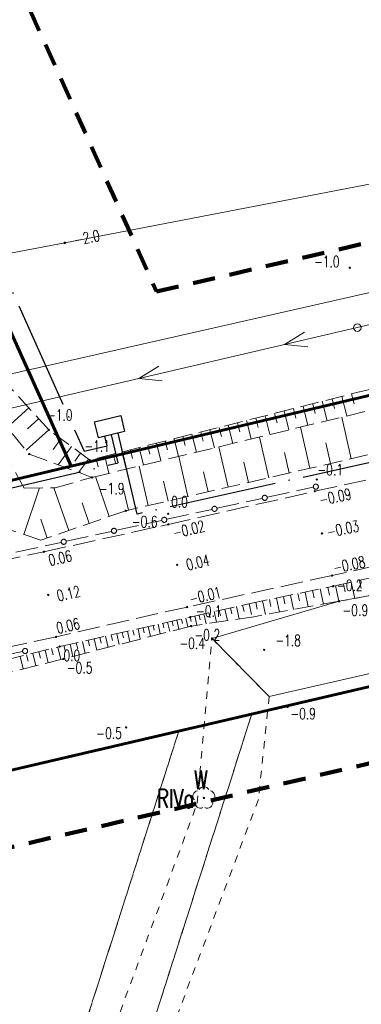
# Model space of a CAD drawing. Header units: metres. Extents: x 7389918 to 7395901, y 5992959 to 5996029.
# Tile 32 of 66: x 7393742 to 7393764, y 5994251 to 5994317. Entities that reach past the tile are written whole.
import ezdxf
from ezdxf.enums import TextEntityAlignment as Align

# ---------------------------------------------------------------- set-up
doc = ezdxf.new("R2010")
doc.units = ezdxf.units.M
doc.header["$MEASUREMENT"] = 0
for name, pattern in [('1', [0]), ('2', [1.5, 1, -0.5]), ('2_1', [0]), ('2_OTKJ', [2, 1.5, -0.5]), ('2_OTKR', [0]), ('2_OTRK', [1.75, 1.25, -0.5]), ('2_OTRKG', [1.75, 1.25, -0.5]), ('2_OTWM', [1, 0.5, -0.5]), ('4', [2.5, 1.5, -1]), ('4_SUEP_A', [0]), ('4_SUTP_A', [0]), ('4_SUWP', [0]), ('ACAD_ISO04W100', [30, 24, -3, 0, -3])]:
    doc.linetypes.add(name, pattern=pattern)
doc.layers.get('0').update_dxf_attribs({"color": 250, "linetype": 'CONTINUOUS', "lineweight": 100})
for name, color, linetype, lineweight in [('# Orlen Projekt - granice nieustalone do ustalenia', 6, 'CONTINUOUS', 100), ('# projektowana LNSN', 10, 'CONTINUOUS', 30), ('_proj. linia kablowa SN', 10, 'ACAD_ISO04W100', 30), ('Dzialki', 7, '1', 18), ('OTK_L_0', 7, '2_OTKJ', 18), ('OTK_L_11', 7, 'CONTINUOUS', 18), ('OTK_L_5', 7, 'CONTINUOUS', 18), ('OTR_L_1', 7, '2_OTRK', 18), ('OTR_T_0', 7, 'CONTINUOUS', 18), ('OTR_T_1', 7, 'CONTINUOUS', 18), ('OTW_L_3', 7, 'CONTINUOUS', 18), ('SUEP_L_0', 1, '4_SUEP_A', 18), ('SUP_T_2', 7, 'CONTINUOUS', 18), ('SUWP_L_0', 5, '4_SUWP', 18)]:
    doc.layers.add(name, color=color, linetype=linetype, lineweight=lineweight)
for name, color, linetype, lineweight, true_color in [('Kontury', 7, '2', 18, 0x008000), ('Numery_konturow', 7, 'CONTINUOUS', 13, 0x008000), ('Numery_uzytkow', 7, 'CONTINUOUS', 13, 0x008000), ('OTZ_T_0', 7, 'CONTINUOUS', 18, 0x008000), ('SUTP_L_0', 7, '4_SUTP_A', 18, 0xff9100), ('SUTR_T_0', 7, 'CONTINUOUS', 18, 0xff9100), ('Uzytki', 7, '2', 18, 0x008000), ('ZAKRES_L_0', 7, '4', 100, 0x008080)]:
    doc.layers.add(name, color=color, linetype=linetype, lineweight=lineweight, true_color=true_color)
doc.styles.get("Standard").update_dxf_attribs({"font": 'Simplex.SHX', "width": 0.75})

# ---------------------------------------------------------------- blocks, each defined once
blk = doc.blocks.new('2_OTRN')
at = {"linetype": 'Continuous'}
blk.add_circle((0, 0), 0.045, dxfattribs=at)
blk = doc.blocks.new('2_OTRS')
at = {"linetype": 'Continuous'}
blk.add_circle((0, 0), 0.045, dxfattribs=at)
blk = doc.blocks.new('2_OTZL')
at = {"linetype": 'Continuous'}
blk.add_circle((0, 0), 0.045, dxfattribs=at)
for centre, start, end in [((0, 0.375), 30.14012, 149.85988), ((-0.357, 0.116), 102.14447, 221.86002), ((0.357, 0.116), 318.13998, 77.85553), ((-0.22, -0.303), 174.14818, 293.85423), ((0.22, -0.303), 246.14577, 5.85182)]:
    blk.add_arc(centre, 0.375, start, end, dxfattribs=at)
blk = doc.blocks.new('4_SUPP')
at = {"linetype": 'Continuous'}
blk.add_circle((0, 0), 0.25, dxfattribs=at)
blk = doc.blocks.new('4_SUPS')
at = {"linetype": 'Continuous'}
blk.add_circle((0, 0), 0.0625, dxfattribs=at)

msp = doc.modelspace()

# ---------------------------------------------------------------- linework, layer by layer
at = {"layer": '# Orlen Projekt - granice nieustalone do ustalenia', "linetype": '1', "lineweight": 60}
for p, q in [((7393744.96, 5994287.14), (7393606.19, 5994595.48)), ((7393729.73, 5994264.2), (7393954.84, 5994316.81)), ((7393744.96, 5994287.14), (7393800.32, 5994300.27)), ((7393737.33, 5994285.34), (7393744.96, 5994287.14))]:
    msp.add_line(p, q, dxfattribs=at)
at = {"layer": '# projektowana LNSN', "linetype": 'ACAD_ISO04W100', "ltscale": 0.3}
for points in [[(7393699.15, 5994456.455), (7393699.15, 5994456.455), (7393697.506, 5994453.608), (7393674.451, 5994447.327), (7393745.826, 5994288.144), (7393747.371, 5994288.495), (7393747.226, 5994289.136)], [(7394291.427, 5994408.372), (7393856.35, 5994307.566), (7393856.35, 5994307.566), (7393856.35, 5994307.566), (7393856.35, 5994307.566), (7393856.35, 5994307.566), (7393856.35, 5994307.566), (7393856.35, 5994307.566), (7393856.35, 5994307.566), (7393856.35, 5994307.566), (7393856.35, 5994307.566), (7393749.378, 5994283.941), (7393749.378, 5994283.941), (7393749.378, 5994283.941), (7393748.102, 5994289.344)], [(7393356.236, 5994200.928), (7393356.954, 5994197.861), (7393359.672, 5994198.559), (7393361.338, 5994191.306), (7393361.338, 5994191.306), (7393428.048, 5994207.129), (7393432.135, 5994212.16), (7393525.911, 5994234.506), (7393564.302, 5994243.653), (7393729.717, 5994283.036), (7393748.112, 5994287.356), (7393747.664, 5994289.24)]]:
    msp.add_lwpolyline(points, dxfattribs=at)
at = {"layer": '_proj. linia kablowa SN', "linetype": 'Continuous'}
msp.add_lwpolyline([(7393748.286, 5994290.518), (7393748.539, 5994289.447), (7393746.788, 5994289.032), (7393746.534, 5994290.102), (7393748.286, 5994290.518)], dxfattribs=at)
at = {"layer": 'Dzialki'}
for p, q in [((7393606.19, 5994595.48), (7393744.96, 5994287.14)), ((7393729.73, 5994264.2), (7393954.84, 5994316.81)), ((7393800.32, 5994300.27), (7393744.96, 5994287.14)), ((7393744.96, 5994287.14), (7393737.33, 5994285.34))]:
    msp.add_line(p, q, dxfattribs=at)
at = {"layer": 'Kontury'}
for p, q in [((7393744.96, 5994287.14), (7393699.13, 5994388.97)), ((7393800.32, 5994300.27), (7393744.96, 5994287.14)), ((7393757.04, 5994270.58), (7393776.43, 5994275.11)), ((7393738.21, 5994211.6), (7393757.04, 5994270.58)), ((7393752.16, 5994269.44), (7393757.04, 5994270.58)), ((7393733.75, 5994211.78), (7393752.16, 5994269.44))]:
    msp.add_line(p, q, dxfattribs=at)
at = {"layer": 'OTK_L_0', "linetype": '2_OTKJ'}
for p, q in [((7393761.25, 5994285.46), (7393766.57, 5994286.62)), ((7393751.46, 5994283.25), (7393761.25, 5994285.46)), ((7393743.15, 5994281.42), (7393751.46, 5994283.25)), ((7393740.09, 5994280.77), (7393743.15, 5994281.42)), ((7393767.24, 5994280.93), (7393762.4, 5994279.83)), ((7393762.4, 5994279.83), (7393752.72, 5994277.73)), ((7393752.72, 5994277.73), (7393743.96, 5994275.73)), ((7393743.96, 5994275.73), (7393735.3, 5994273.91))]:
    msp.add_line(p, q, dxfattribs=at)
at = {"layer": 'OTK_L_11', "linetype": '2_OTKJ'}
for p, q in [((7393758.067, 5994285.059), (7393761.144, 5994285.732)), ((7393754.709, 5994284.324), (7393757.741, 5994284.987)), ((7393751.351, 5994283.59), (7393754.383, 5994284.253)), ((7393747.992, 5994282.855), (7393751.024, 5994283.518)), ((7393744.634, 5994282.121), (7393747.666, 5994282.784)), ((7393741.276, 5994281.386), (7393744.308, 5994282.049)), ((7393738.632, 5994274.101), (7393741.714, 5994274.753))]:
    msp.add_line(p, q, dxfattribs=at)
for centre in [(7393761.32, 5994285.77), (7393757.904, 5994285.023), (7393754.546, 5994284.288), (7393751.187, 5994283.554), (7393747.829, 5994282.82), (7393744.471, 5994282.085), (7393741.89, 5994274.79)]:
    msp.add_circle(centre, 0.17, dxfattribs=at)
at = {"layer": 'OTK_L_5', "linetype": '2_OTKR'}
for p, q in [((7393790.681, 5994279.162), (7393758.2, 5994271.752)), ((7393762.87, 5994278.11), (7393766.88, 5994278.86)), ((7393754.38, 5994275.63), (7393762.87, 5994278.11)), ((7393758.2, 5994271.752), (7393754.38, 5994275.63))]:
    msp.add_line(p, q, dxfattribs=at)
at = {"layer": 'OTR_L_1', "linetype": '2_OTRKG'}
for p, q in [((7393743.47, 5994289.57), (7393737.56, 5994296.05)), ((7393764.9, 5994292.27), (7393746.21, 5994287.55)), ((7393746.21, 5994287.55), (7393743.47, 5994289.57)), ((7393766.48, 5994288.28), (7393748.61, 5994284.16)), ((7393748.61, 5994284.16), (7393742.94, 5994282.19)), ((7393742.94, 5994282.19), (7393740.62, 5994282.97)), ((7393762.47, 5994279.12), (7393766.64, 5994280.03)), ((7393756.85, 5994277.95), (7393762.47, 5994279.12)), ((7393752.93, 5994277.06), (7393756.85, 5994277.95)), ((7393744.22, 5994275.09), (7393752.93, 5994277.06)), ((7393735.47, 5994272.9), (7393744.22, 5994275.09))]:
    msp.add_line(p, q, dxfattribs=at)
at = {"layer": 'OTR_L_1', "linetype": '2_OTRK'}
for p, q in [((7393736.55, 5994294.69), (7393742.17, 5994287.95)), ((7393746.36, 5994286.39), (7393765.07, 5994290.9)), ((7393739.53, 5994289.77), (7393741.83, 5994285.67)), ((7393742.17, 5994287.95), (7393746.36, 5994286.39)), ((7393743.9, 5994285.7), (7393746.36, 5994286.39)), ((7393741.83, 5994285.67), (7393743.9, 5994285.7)), ((7393766.88, 5994278.86), (7393762.87, 5994278.11)), ((7393762.87, 5994278.11), (7393757.18, 5994277.08)), ((7393757.18, 5994277.08), (7393752.98, 5994276.46)), ((7393752.98, 5994276.46), (7393744.45, 5994274.26)), ((7393744.45, 5994274.26), (7393735.74, 5994272.08))]:
    msp.add_line(p, q, dxfattribs=at)
at = {"layer": 'OTR_L_1', "linetype": '2_1'}
for p, q in [((7393763.706, 5994291.969), (7393763.873, 5994291.31)), ((7393760.467, 5994291.15), (7393760.79, 5994289.868)), ((7393761.108, 5994291.312), (7393761.27, 5994290.668)), ((7393761.752, 5994291.475), (7393762.079, 5994290.179)), ((7393762.4, 5994291.639), (7393762.565, 5994290.987)), ((7393763.052, 5994291.803), (7393763.382, 5994290.493)), ((7393742.137, 5994291.031), (7393740.696, 5994289.717)), ((7393757.937, 5994290.512), (7393758.254, 5994289.257)), ((7393758.564, 5994290.67), (7393758.724, 5994290.039)), ((7393759.195, 5994290.829), (7393759.515, 5994289.561)), ((7393759.829, 5994290.989), (7393759.99, 5994290.352)), ((7393742.794, 5994290.311), (7393742.058, 5994289.639)), ((7393755.461, 5994289.886), (7393755.772, 5994288.659)), ((7393756.075, 5994290.041), (7393756.231, 5994289.424)), ((7393756.693, 5994290.197), (7393757.006, 5994288.956)), ((7393757.313, 5994290.354), (7393757.471, 5994289.73)), ((7393763.687, 5994287.636), (7393763.047, 5994290.412)), ((7393743.466, 5994289.575), (7393741.96, 5994288.201)), ((7393753.039, 5994289.275), (7393753.342, 5994288.073)), ((7393753.64, 5994289.426), (7393753.792, 5994288.822)), ((7393754.244, 5994289.579), (7393754.55, 5994288.364)), ((7393754.851, 5994289.732), (7393755.005, 5994289.122)), ((7393760.917, 5994286.998), (7393760.284, 5994289.746)), ((7393744.285, 5994288.969), (7393743.763, 5994288.26)), ((7393750.083, 5994288.528), (7393750.231, 5994287.943)), ((7393750.668, 5994288.676), (7393750.965, 5994287.5)), ((7393751.256, 5994288.824), (7393751.405, 5994288.233)), ((7393751.847, 5994288.974), (7393752.147, 5994287.785)), ((7393752.441, 5994289.124), (7393752.592, 5994288.526)), ((7393758.175, 5994286.365), (7393757.548, 5994289.087)), ((7393762.299, 5994287.316), (7393761.98, 5994288.697)), ((7393744.994, 5994288.447), (7393744.098, 5994287.232)), ((7393745.601, 5994287.999), (7393745.218, 5994287.479)), ((7393747.776, 5994287.945), (7393747.92, 5994287.373)), ((7393748.348, 5994288.09), (7393748.639, 5994286.939)), ((7393748.923, 5994288.235), (7393749.069, 5994287.657)), ((7393749.502, 5994288.381), (7393749.795, 5994287.218)), ((7393755.461, 5994285.739), (7393754.839, 5994288.434)), ((7393759.543, 5994286.681), (7393759.228, 5994288.048)), ((7393746.121, 5994287.615), (7393745.464, 5994286.724)), ((7393746.64, 5994287.659), (7393746.783, 5994287.093)), ((7393747.207, 5994287.802), (7393747.494, 5994286.663)), ((7393752.773, 5994285.12), (7393752.158, 5994287.788)), ((7393756.815, 5994286.052), (7393756.503, 5994287.406)), ((7393750.112, 5994284.506), (7393749.503, 5994287.148)), ((7393754.113, 5994285.429), (7393753.804, 5994286.769)), ((7393747.512, 5994283.778), (7393746.585, 5994286.444)), ((7393751.439, 5994284.812), (7393751.133, 5994286.139)), ((7393741.804, 5994282.572), (7393742.85, 5994285.685)), ((7393744.801, 5994282.837), (7393743.807, 5994285.699)), ((7393748.791, 5994284.202), (7393748.488, 5994285.516)), ((7393746.179, 5994283.315), (7393745.7, 5994284.693)), ((7393743.37, 5994282.339), (7393742.933, 5994283.597)), ((7393763.69, 5994279.386), (7393763.926, 5994278.307)), ((7393764.23, 5994279.504), (7393764.349, 5994278.956)), ((7393760.607, 5994278.732), (7393760.814, 5994277.738)), ((7393761.105, 5994278.836), (7393761.209, 5994278.332)), ((7393761.608, 5994278.941), (7393761.821, 5994277.92)), ((7393762.118, 5994279.047), (7393762.226, 5994278.53)), ((7393762.635, 5994279.156), (7393762.864, 5994278.109)), ((7393763.159, 5994279.27), (7393763.275, 5994278.739)), ((7393757.302, 5994278.044), (7393757.397, 5994277.59)), ((7393757.756, 5994278.139), (7393757.948, 5994277.219)), ((7393758.216, 5994278.234), (7393758.313, 5994277.769)), ((7393758.682, 5994278.331), (7393758.879, 5994277.387)), ((7393759.154, 5994278.43), (7393759.254, 5994277.952)), ((7393759.632, 5994278.529), (7393759.834, 5994277.56)), ((7393760.117, 5994278.63), (7393760.219, 5994278.139)), ((7393754.172, 5994277.342), (7393754.249, 5994277)), ((7393754.513, 5994277.419), (7393754.674, 5994276.71)), ((7393754.868, 5994277.5), (7393754.952, 5994277.132)), ((7393755.236, 5994277.584), (7393755.41, 5994276.819)), ((7393755.619, 5994277.67), (7393755.709, 5994277.273)), ((7393756.016, 5994277.761), (7393756.203, 5994276.936)), ((7393756.428, 5994277.854), (7393756.526, 5994277.426)), ((7393756.857, 5994277.951), (7393757.009, 5994277.22)), ((7393751.412, 5994276.717), (7393751.553, 5994276.092)), ((7393751.724, 5994276.787), (7393751.794, 5994276.48)), ((7393752.032, 5994276.857), (7393752.169, 5994276.251)), ((7393752.335, 5994276.925), (7393752.402, 5994276.627)), ((7393752.633, 5994276.993), (7393752.766, 5994276.405)), ((7393752.927, 5994277.059), (7393752.994, 5994276.766)), ((7393753.221, 5994277.126), (7393753.36, 5994276.516)), ((7393753.526, 5994277.195), (7393753.598, 5994276.879)), ((7393753.843, 5994277.267), (7393753.992, 5994276.609)), ((7393748.378, 5994276.03), (7393748.459, 5994275.673)), ((7393748.736, 5994276.111), (7393748.895, 5994275.407)), ((7393749.088, 5994276.191), (7393749.167, 5994275.844)), ((7393749.436, 5994276.27), (7393749.59, 5994275.586)), ((7393749.778, 5994276.347), (7393749.854, 5994276.01)), ((7393750.114, 5994276.423), (7393750.264, 5994275.76)), ((7393750.446, 5994276.498), (7393750.52, 5994276.171)), ((7393750.773, 5994276.572), (7393750.919, 5994275.928)), ((7393751.095, 5994276.645), (7393751.167, 5994276.328)), ((7393745.716, 5994275.428), (7393745.896, 5994274.633)), ((7393746.114, 5994275.518), (7393746.203, 5994275.127)), ((7393746.506, 5994275.607), (7393746.68, 5994274.835)), ((7393746.892, 5994275.694), (7393746.978, 5994275.314)), ((7393747.272, 5994275.78), (7393747.441, 5994275.031)), ((7393747.646, 5994275.865), (7393747.73, 5994275.496)), ((7393748.015, 5994275.948), (7393748.179, 5994275.222)), ((7393742.815, 5994274.738), (7393742.919, 5994274.321)), ((7393743.232, 5994274.843), (7393743.441, 5994274.008)), ((7393743.65, 5994274.947), (7393743.754, 5994274.53)), ((7393744.067, 5994275.052), (7393744.276, 5994274.217)), ((7393744.486, 5994275.15), (7393744.581, 5994274.734)), ((7393744.903, 5994275.244), (7393745.088, 5994274.425)), ((7393745.313, 5994275.337), (7393745.404, 5994274.933)), ((7393741.562, 5994274.425), (7393741.771, 5994273.589)), ((7393741.979, 5994274.529), (7393742.084, 5994274.112)), ((7393742.397, 5994274.634), (7393742.606, 5994273.798))]:
    msp.add_line(p, q, dxfattribs=at)
at = {"layer": 'OTW_L_3', "linetype": '2_OTWM'}
for p, q in [((7393753.393, 5994264.614), (7393754.38, 5994275.63)), ((7393754.38, 5994275.63), (7393758.2, 5994271.752)), ((7393758.2, 5994271.752), (7393757.48, 5994264.878)), ((7393757.48, 5994264.878), (7393749.356, 5994243.264)), ((7393745.121, 5994242.225), (7393753.393, 5994264.614))]:
    msp.add_line(p, q, dxfattribs=at)
at = {"layer": 'SUEP_L_0', "linetype": '4_SUEP_A'}
for p, q in [((7393764.09, 5994296.4), (7393768.959, 5994297.538)), ((7393759.22, 5994295.267), (7393764.09, 5994296.4)), ((7393760.568, 5994296.094), (7393759.22, 5994295.267)), ((7393749.48, 5994293), (7393759.22, 5994295.267)), ((7393759.22, 5994295.267), (7393760.794, 5994295.12)), ((7393750.828, 5994293.827), (7393749.48, 5994293)), ((7393739.741, 5994290.734), (7393749.48, 5994293)), ((7393749.48, 5994293), (7393751.055, 5994292.853))]:
    msp.add_line(p, q, dxfattribs=at)
at = {"layer": 'SUTP_L_0', "linetype": '4_SUTP_A'}
for p, q in [((7393796.583, 5994312.101), (7393744.541, 5994302.053)), ((7393744.541, 5994302.053), (7393646.463, 5994283.672))]:
    msp.add_line(p, q, dxfattribs=at)
at = {"layer": 'SUWP_L_0', "linetype": '4_SUWP'}
msp.add_line((7393736.427, 5994292.283), (7393835.628, 5994314.758), dxfattribs=at)
at = {"layer": 'Uzytki'}
for p, q in [((7393699.13, 5994388.97), (7393744.96, 5994287.14)), ((7393800.32, 5994300.27), (7393744.96, 5994287.14)), ((7393744.96, 5994287.14), (7393737.33, 5994285.34)), ((7393757.04, 5994270.58), (7393776.43, 5994275.11)), ((7393757.04, 5994270.58), (7393738.21, 5994211.6)), ((7393752.16, 5994269.44), (7393757.04, 5994270.58)), ((7393729.73, 5994264.2), (7393752.16, 5994269.44)), ((7393752.16, 5994269.44), (7393733.75, 5994211.78))]:
    msp.add_line(p, q, dxfattribs=at)
at = {"layer": 'ZAKRES_L_0', "linetype": '4'}
for p, q in [((7393684.796, 5994445.273), (7393750.677, 5994298.803)), ((7393750.677, 5994298.803), (7393850.197, 5994321.895)), ((7393819.053, 5994279.941), (7393450.227, 5994193.701))]:
    msp.add_line(p, q, dxfattribs=at)

# ---------------------------------------------------------------- block references
at = {"layer": 'OTR_T_0', "rotation": 269.9999974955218}
for p in [(7393761.25, 5994285.46), (7393751.46, 5994283.25), (7393761.73, 5994282.65), (7393743.15, 5994281.42), (7393752.05, 5994280.54), (7393762.4, 5994279.83), (7393743.44, 5994278.54), (7393752.72, 5994277.73), (7393743.96, 5994275.73)]:
    msp.add_blockref('2_OTRS', p, dxfattribs=at)
at = {"layer": 'OTR_T_1'}
for p in [(7393763.58, 5994300.4), (7393743.47, 5994289.57), (7393742.17, 5994287.95), (7393746.21, 5994287.55), (7393746.36, 5994286.39), (7393748.61, 5994284.16), (7393754.38, 5994275.63), (7393757.864, 5994274.866), (7393759.43, 5994271.057), (7393748.64, 5994269.68)]:
    msp.add_blockref('2_OTRN', p, dxfattribs=at)
at = {"layer": 'OTR_T_1', "rotation": 269.9999974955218}
for p in [(7393761.38, 5994286.25), (7393751.45, 5994283.96), (7393762.47, 5994279.12), (7393762.87, 5994278.11), (7393752.93, 5994277.06), (7393752.98, 5994276.46), (7393744.22, 5994275.09), (7393744.45, 5994274.26)]:
    msp.add_blockref('2_OTRN', p, dxfattribs=at)
at = {"layer": 'OTZ_T_0'}
msp.add_blockref('2_OTZL', (7393753.836, 5994264.97), dxfattribs=at)
at = {"layer": 'SUP_T_2'}
msp.add_blockref('4_SUPP', (7393764.09, 5994296.4), dxfattribs=at)
at = {"layer": 'SUTR_T_0'}
msp.add_blockref('4_SUPS', (7393744.541, 5994302.053), dxfattribs=at)

# ---------------------------------------------------------------- texts
at = {"layer": 'Numery_konturow', "width": 0.7}
msp.add_text('RIVa', height=1.25, dxfattribs=at).set_placement((7393753.18, 5994265.562), align=Align.TOP_RIGHT)
at = {"layer": 'Numery_uzytkow', "width": 0.7}
msp.add_text('W', height=1.25, dxfattribs=at).set_placement((7393753.18, 5994265.562))
at = {"layer": 'OTR_T_0', "lineweight": 9, "width": 0.7}
for s, rotation, p in [('-0.09', 11.52487, (7393761.48, 5994285.24)), ('-0.02', 13.12442, (7393751.69, 5994283.03)), ('-0.03', 11.52487, (7393761.995, 5994283.096)), ('0.06', 12.53538, (7393743.38, 5994281.2)), ('0.04', 13.12442, (7393752.579, 5994280.893)), ('-0.08', 11.52487, (7393762.414, 5994280.71)), ('0.12', 12.53538, (7393743.944, 5994278.828)), ('-0.01', 13.12442, (7393752.779, 5994278.616)), ('0.06', 12.53538, (7393743.907, 5994276.669))]:
    msp.add_text(s, height=0.75, rotation=rotation, dxfattribs=at).set_placement(p, align=Align.TOP_LEFT)
at = {"layer": 'OTR_T_1', "lineweight": 9, "width": 0.7}
for s, p in [('-1.0', (7393761.195, 5994300.435)), ('-1.0', (7393743.355, 5994290.181)), ('-1.1', (7393745.852, 5994288.109)), ('-1.9', (7393746.82, 5994285.264)), ('-0.6', (7393749.025, 5994283.053)), ('-0.4', (7393752.204, 5994274.929)), ('-1.8', (7393758.614, 5994275.116)), ('-0.9', (7393759.614, 5994270.227)), ('-0.5', (7393746.644, 5994268.922))]:
    msp.add_text(s, height=0.75, dxfattribs=at).set_placement(p)
for s, p in [('-0.1', (7393761.43, 5994287.285)), ('0.0', (7393751.642, 5994285.128)), ('-0.2', (7393762.727, 5994279.556)), ('-0.1', (7393753.307, 5994277.833)), ('-0.9', (7393763.1, 5994277.89)), ('-0.2', (7393753.21, 5994276.24)), ('0.0', (7393744.45, 5994274.87)), ('-0.5', (7393744.68, 5994274.04))]:
    msp.add_text(s, height=0.75, dxfattribs=at).set_placement(p, align=Align.TOP_LEFT)
at = {"layer": 'SUTR_T_0', "lineweight": 9, "width": 0.7}
msp.add_text('-2.0', height=0.75, rotation=10.56583, dxfattribs=at).set_placement((7393745.18, 5994302.256), align=Align.MIDDLE_LEFT)

doc.saveas('drawing.dxf')
